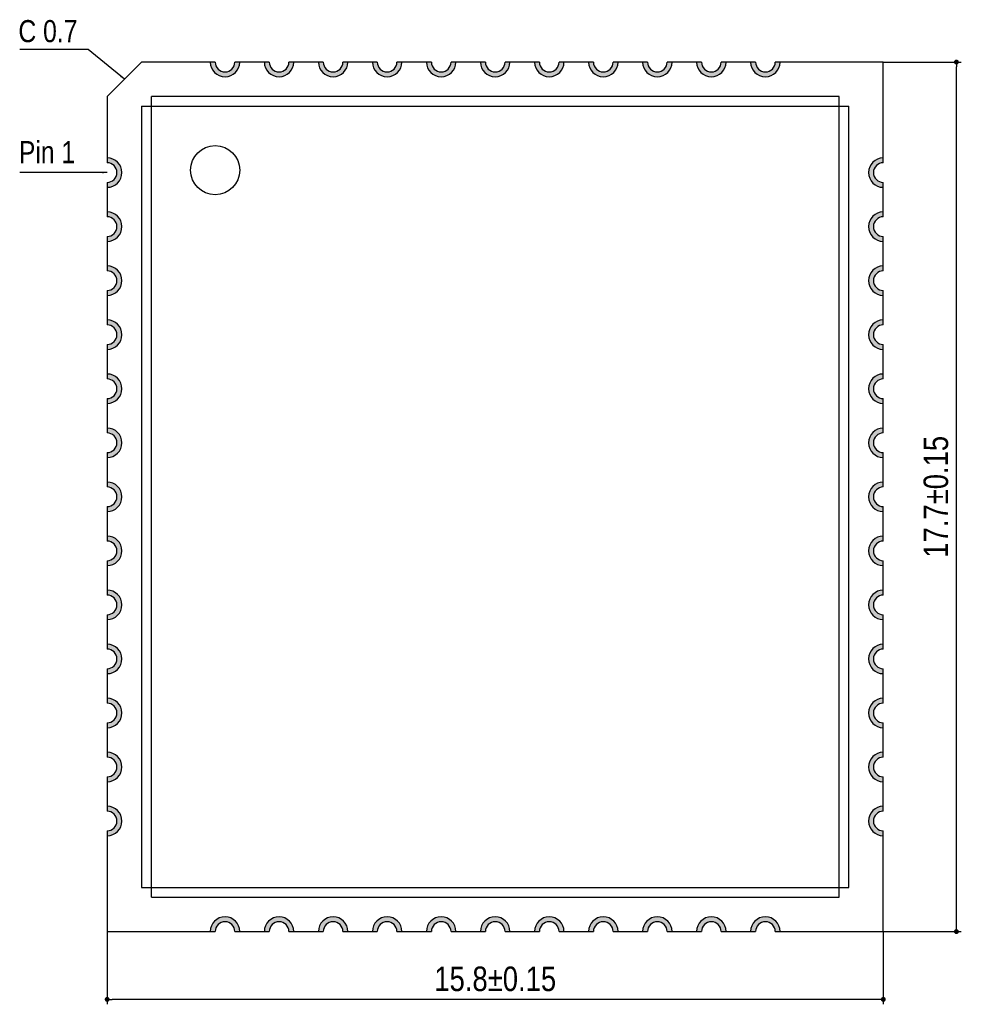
# Model space of a CAD drawing. Header units: millimetres. Extents: x 15541.4 to 15591.8, y 1983.2 to 2017.1.
# Tile 1 of 5: x 15541.4 to 15560.6, y 1992.9 to 2012.9. Entities that reach past the tile are written whole.
import ezdxf

# ---------------------------------------------------------------- set-up
doc = ezdxf.new("R2010")
doc.units = ezdxf.units.MM
doc.header["$LTSCALE"] = 30.734
doc.header["$PDMODE"] = 3
doc.header["$PDSIZE"] = 8
doc.layers.get('0').update_dxf_attribs({"linetype": 'CONTINUOUS'})
doc.layers.get('Defpoints').update_dxf_attribs({"linetype": 'CONTINUOUS'})
for name, color, linetype in [('01 实线', 7, 'CONTINUOUS'), ('02___PRT_ALL_AXES', 7, 'CONTINUOUS'), ('03 标注', 3, 'CONTINUOUS')]:
    doc.layers.add(name, color=color, linetype=linetype)
doc.styles.add('ST1', font='arial.ttf', dxfattribs={"width": 0.8})
doc.dimstyles.new('ST-2_H2.5', dxfattribs={"dimscale": 0.2, "dimtxt": 2.5, "dimasz": 0.5, "dimexe": 0.5, "dimexo": 0, "dimgap": 0.8, "dimtad": 1, "dimdec": 3, "dimzin": 9, "dimdsep": 46, "dimtxsty": 'ST1', "dimblk": 'DOT', "dimcen": 0.1, "dimclrd": 256, "dimclre": 256, "dimclrt": 256, "dimadec": 0, "dimazin": 0, "dimtp": 0.1, "dimtm": 0.1, "dimtfac": 1, "dimtdec": 3, "dimtmove": 0, "dimatfit": 3, "dimfxl": 0, "dimtolj": 1, "dimlwd": -1, "dimlwe": -1, "dimarcsym": 0})

# ---------------------------------------------------------------- blocks, each defined once
blk = doc.blocks.new('_Dot')
at = {"color": 0, "linetype": 'ByBlock', "lineweight": -2}
blk.add_line((-0.5, 0), (-1, 0), dxfattribs=at)
at = {"color": 0, "linetype": 'ByBlock', "const_width": 0.5}
blk.add_lwpolyline([(-0.25, 0, 1), (0.25, 0, 1)], format="xyb", close=True, dxfattribs=at)
blk = doc.blocks.new('*D1')
at = {"layer": '01 实线'}
for p, q in [((15543.195, 1994.376), (15543.195, 1992.896)), ((15558.995, 1994.376), (15558.995, 1992.896)), ((15558.895, 1992.996), (15543.295, 1992.996))]:
    blk.add_line(p, q, dxfattribs=at)
at = {"layer": 'Defpoints', "color": 0}
for p in [(15543.195, 1994.376), (15558.995, 1994.376), (15543.195, 1992.996)]:
    blk.add_point(p, dxfattribs=at)
at = {"layer": '01 实线', "xscale": 0.1, "yscale": 0.1, "zscale": 0.1, "rotation": 180}
blk.add_blockref('_Dot', (15543.195, 1992.996), dxfattribs=at)
at = {"layer": '01 实线', "xscale": 0.1, "yscale": 0.1, "zscale": 0.1}
blk.add_blockref('_Dot', (15558.995, 1992.996), dxfattribs=at)
at = {"layer": '01 实线', "insert": (15551.095, 1993.411), "char_height": 0.5, "attachment_point": 5, "style": 'ST1'}
blk.add_mtext('\\A1;15.8±0.15', dxfattribs=at)
blk = doc.blocks.new('*D2')
at = {"layer": '01 实线'}
for p, q in [((15558.995, 2012.076), (15560.583, 2012.076)), ((15560.483, 1994.476), (15560.483, 2011.976)), ((15558.995, 1994.376), (15560.583, 1994.376))]:
    blk.add_line(p, q, dxfattribs=at)
at = {"layer": 'Defpoints', "color": 0}
for p in [(15558.995, 2012.076), (15560.483, 2012.076), (15558.995, 1994.376)]:
    blk.add_point(p, dxfattribs=at)
at = {"layer": '01 实线', "xscale": 0.1, "yscale": 0.1, "zscale": 0.1}
for p, rotation in [((15560.483, 2012.076), 90), ((15560.483, 1994.376), 270)]:
    blk.add_blockref('_Dot', p, dxfattribs=dict(at, rotation=rotation))
at = {"layer": '01 实线', "insert": (15560.068, 2003.226), "char_height": 0.5, "attachment_point": 5, "rotation": 90, "style": 'ST1'}
blk.add_mtext('\\A1;17.7±0.15', dxfattribs=at)

msp = doc.modelspace()

# ---------------------------------------------------------------- hatches: boundary and pattern name
at = {"layer": '02___PRT_ALL_AXES', "linetype": 'Continuous'}
h = msp.add_hatch(color=7, dxfattribs=at)
h.dxf.hatch_style = 1
h.paths.add_polyline_path([(15545.8946, 2012.0763), (15545.7946, 2012.0763, -1), (15545.3946, 2012.0763), (15545.2946, 2012.0763, 1)])
h = msp.add_hatch(color=7, dxfattribs=at)
h.dxf.hatch_style = 1
h.paths.add_polyline_path([(15556.8946, 2012.0763), (15556.7946, 2012.0763, -1), (15556.3946, 2012.0763), (15556.2946, 2012.0763, 1)])
h = msp.add_hatch(color=7, dxfattribs=at)
h.dxf.hatch_style = 1
h.paths.add_polyline_path([(15545.2946, 1994.3763), (15545.3946, 1994.3763, -1), (15545.7946, 1994.3763), (15545.8946, 1994.3763, 1)])
h = msp.add_hatch(color=7, dxfattribs=at)
h.dxf.hatch_style = 1
h.paths.add_polyline_path([(15556.2946, 1994.3763), (15556.3946, 1994.3763, -1), (15556.7946, 1994.3763), (15556.8946, 1994.3763, 1)])
at = {"layer": '03 标注', "ltscale": 0.05}
h = msp.add_hatch(color=0, dxfattribs=at)
h.dxf.hatch_style = 1
h.paths.add_polyline_path([(15546.9946, 2012.0763), (15546.8946, 2012.0763, -1), (15546.4946, 2012.0763), (15546.3946, 2012.0763, 1)])
h = msp.add_hatch(color=0, dxfattribs=at)
h.dxf.hatch_style = 1
h.paths.add_polyline_path([(15548.0946, 2012.0763), (15547.9946, 2012.0763, -1), (15547.5946, 2012.0763), (15547.4946, 2012.0763, 1)])
h = msp.add_hatch(color=0, dxfattribs=at)
h.dxf.hatch_style = 1
h.paths.add_polyline_path([(15549.1946, 2012.0763), (15549.0946, 2012.0763, -1), (15548.6946, 2012.0763), (15548.5946, 2012.0763, 1)])
h = msp.add_hatch(color=0, dxfattribs=at)
h.dxf.hatch_style = 1
h.paths.add_polyline_path([(15550.2946, 2012.0763), (15550.1946, 2012.0763, -1), (15549.7946, 2012.0763), (15549.6946, 2012.0763, 1)])
h = msp.add_hatch(color=0, dxfattribs=at)
h.dxf.hatch_style = 1
h.paths.add_polyline_path([(15551.3946, 2012.0763), (15551.2946, 2012.0763, -1), (15550.8946, 2012.0763), (15550.7946, 2012.0763, 1)])
h = msp.add_hatch(color=0, dxfattribs=at)
h.dxf.hatch_style = 1
h.paths.add_polyline_path([(15552.4946, 2012.0763), (15552.3946, 2012.0763, -1), (15551.9946, 2012.0763), (15551.8946, 2012.0763, 1)])
h = msp.add_hatch(color=0, dxfattribs=at)
h.dxf.hatch_style = 1
h.paths.add_polyline_path([(15553.5946, 2012.0763), (15553.4946, 2012.0763, -1), (15553.0946, 2012.0763), (15552.9946, 2012.0763, 1)])
h = msp.add_hatch(color=0, dxfattribs=at)
h.dxf.hatch_style = 1
h.paths.add_polyline_path([(15554.6946, 2012.0763), (15554.5946, 2012.0763, -1), (15554.1946, 2012.0763), (15554.0946, 2012.0763, 1)])
h = msp.add_hatch(color=0, dxfattribs=at)
h.dxf.hatch_style = 1
h.paths.add_polyline_path([(15555.7946, 2012.0763), (15555.6946, 2012.0763, -1), (15555.2946, 2012.0763), (15555.1946, 2012.0763, 1)])
h = msp.add_hatch(color=0, dxfattribs=at)
h.dxf.hatch_style = 1
h.paths.add_polyline_path([(15543.1946, 2010.1263), (15543.1946, 2010.0263, -1), (15543.1946, 2009.6263), (15543.1946, 2009.5263, 1)])
h = msp.add_hatch(color=0, dxfattribs=at)
h.dxf.hatch_style = 1
h.paths.add_polyline_path([(15558.9946, 2010.0263), (15558.9946, 2010.1263, 1), (15558.9946, 2009.5263), (15558.9946, 2009.6263, -1)])
h = msp.add_hatch(color=0, dxfattribs=at)
h.dxf.hatch_style = 1
h.paths.add_polyline_path([(15543.1946, 2009.0263), (15543.1946, 2008.9263, -1), (15543.1946, 2008.5263), (15543.1946, 2008.4263, 1)])
h = msp.add_hatch(color=0, dxfattribs=at)
h.dxf.hatch_style = 1
h.paths.add_polyline_path([(15558.9946, 2008.9263), (15558.9946, 2009.0263, 1), (15558.9946, 2008.4263), (15558.9946, 2008.5263, -1)])
h = msp.add_hatch(color=0, dxfattribs=at)
h.dxf.hatch_style = 1
h.paths.add_polyline_path([(15543.1946, 2007.9263), (15543.1946, 2007.8263, -1), (15543.1946, 2007.4263), (15543.1946, 2007.3263, 1)])
h = msp.add_hatch(color=0, dxfattribs=at)
h.dxf.hatch_style = 1
h.paths.add_polyline_path([(15558.9946, 2007.8263), (15558.9946, 2007.9263, 1), (15558.9946, 2007.3263), (15558.9946, 2007.4263, -1)])
h = msp.add_hatch(color=0, dxfattribs=at)
h.dxf.hatch_style = 1
h.paths.add_polyline_path([(15543.1946, 2006.8263), (15543.1946, 2006.7263, -1), (15543.1946, 2006.3263), (15543.1946, 2006.2263, 1)])
h = msp.add_hatch(color=0, dxfattribs=at)
h.dxf.hatch_style = 1
h.paths.add_polyline_path([(15558.9946, 2006.7263), (15558.9946, 2006.8263, 1), (15558.9946, 2006.2263), (15558.9946, 2006.3263, -1)])
h = msp.add_hatch(color=0, dxfattribs=at)
h.dxf.hatch_style = 1
h.paths.add_polyline_path([(15543.1946, 2005.7263), (15543.1946, 2005.6263, -1), (15543.1946, 2005.2263), (15543.1946, 2005.1263, 1)])
h = msp.add_hatch(color=0, dxfattribs=at)
h.dxf.hatch_style = 1
h.paths.add_polyline_path([(15558.9946, 2005.6263), (15558.9946, 2005.7263, 1), (15558.9946, 2005.1263), (15558.9946, 2005.2263, -1)])
h = msp.add_hatch(color=0, dxfattribs=at)
h.dxf.hatch_style = 1
h.paths.add_polyline_path([(15543.1946, 2004.6263), (15543.1946, 2004.5263, -1), (15543.1946, 2004.1263), (15543.1946, 2004.0263, 1)])
h = msp.add_hatch(color=0, dxfattribs=at)
h.dxf.hatch_style = 1
h.paths.add_polyline_path([(15558.9946, 2004.5263), (15558.9946, 2004.6263, 1), (15558.9946, 2004.0263), (15558.9946, 2004.1263, -1)])
h = msp.add_hatch(color=0, dxfattribs=at)
h.dxf.hatch_style = 1
h.paths.add_polyline_path([(15543.1946, 2003.5263), (15543.1946, 2003.4263, -1), (15543.1946, 2003.0263), (15543.1946, 2002.9263, 1)])
h = msp.add_hatch(color=0, dxfattribs=at)
h.dxf.hatch_style = 1
h.paths.add_polyline_path([(15558.9946, 2003.4263), (15558.9946, 2003.5263, 1), (15558.9946, 2002.9263), (15558.9946, 2003.0263, -1)])
h = msp.add_hatch(color=0, dxfattribs=at)
h.dxf.hatch_style = 1
h.paths.add_polyline_path([(15543.1946, 2002.4263), (15543.1946, 2002.3263, -1), (15543.1946, 2001.9263), (15543.1946, 2001.8263, 1)])
h = msp.add_hatch(color=0, dxfattribs=at)
h.dxf.hatch_style = 1
h.paths.add_polyline_path([(15558.9946, 2002.3263), (15558.9946, 2002.4263, 1), (15558.9946, 2001.8263), (15558.9946, 2001.9263, -1)])
h = msp.add_hatch(color=0, dxfattribs=at)
h.dxf.hatch_style = 1
h.paths.add_polyline_path([(15543.1946, 2001.3263), (15543.1946, 2001.2263, -1), (15543.1946, 2000.8263), (15543.1946, 2000.7263, 1)])
h = msp.add_hatch(color=0, dxfattribs=at)
h.dxf.hatch_style = 1
h.paths.add_polyline_path([(15558.9946, 2001.2263), (15558.9946, 2001.3263, 1), (15558.9946, 2000.7263), (15558.9946, 2000.8263, -1)])
h = msp.add_hatch(color=0, dxfattribs=at)
h.dxf.hatch_style = 1
h.paths.add_polyline_path([(15543.1946, 2000.2263), (15543.1946, 2000.1263, -1), (15543.1946, 1999.7263), (15543.1946, 1999.6263, 1)])
h = msp.add_hatch(color=0, dxfattribs=at)
h.dxf.hatch_style = 1
h.paths.add_polyline_path([(15558.9946, 2000.1263), (15558.9946, 2000.2263, 1), (15558.9946, 1999.6263), (15558.9946, 1999.7263, -1)])
h = msp.add_hatch(color=0, dxfattribs=at)
h.dxf.hatch_style = 1
h.paths.add_polyline_path([(15543.1946, 1999.1263), (15543.1946, 1999.0263, -1), (15543.1946, 1998.6263), (15543.1946, 1998.5263, 1)])
h = msp.add_hatch(color=0, dxfattribs=at)
h.dxf.hatch_style = 1
h.paths.add_polyline_path([(15558.9946, 1999.0263), (15558.9946, 1999.1263, 1), (15558.9946, 1998.5263), (15558.9946, 1998.6263, -1)])
h = msp.add_hatch(color=0, dxfattribs=at)
h.dxf.hatch_style = 1
h.paths.add_polyline_path([(15543.1946, 1998.0263), (15543.1946, 1997.9263, -1), (15543.1946, 1997.5263), (15543.1946, 1997.4263, 1)])
h = msp.add_hatch(color=0, dxfattribs=at)
h.dxf.hatch_style = 1
h.paths.add_polyline_path([(15558.9946, 1997.9263), (15558.9946, 1998.0263, 1), (15558.9946, 1997.4263), (15558.9946, 1997.5263, -1)])
h = msp.add_hatch(color=0, dxfattribs=at)
h.dxf.hatch_style = 1
h.paths.add_polyline_path([(15543.1946, 1996.9263), (15543.1946, 1996.8263, -1), (15543.1946, 1996.4263), (15543.1946, 1996.3263, 1)])
h = msp.add_hatch(color=0, dxfattribs=at)
h.dxf.hatch_style = 1
h.paths.add_polyline_path([(15558.9946, 1996.8263), (15558.9946, 1996.9263, 1), (15558.9946, 1996.3263), (15558.9946, 1996.4263, -1)])
h = msp.add_hatch(color=0, dxfattribs=at)
h.dxf.hatch_style = 1
h.paths.add_polyline_path([(15546.3946, 1994.3763), (15546.4946, 1994.3763, -1), (15546.8946, 1994.3763), (15546.9946, 1994.3763, 1)])
h = msp.add_hatch(color=0, dxfattribs=at)
h.dxf.hatch_style = 1
h.paths.add_polyline_path([(15547.4946, 1994.3763), (15547.5946, 1994.3763, -1), (15547.9946, 1994.3763), (15548.0946, 1994.3763, 1)])
h = msp.add_hatch(color=0, dxfattribs=at)
h.dxf.hatch_style = 1
h.paths.add_polyline_path([(15548.5946, 1994.3763), (15548.6946, 1994.3763, -1), (15549.0946, 1994.3763), (15549.1946, 1994.3763, 1)])
h = msp.add_hatch(color=0, dxfattribs=at)
h.dxf.hatch_style = 1
h.paths.add_polyline_path([(15549.6946, 1994.3763), (15549.7946, 1994.3763, -1), (15550.1946, 1994.3763), (15550.2946, 1994.3763, 1)])
h = msp.add_hatch(color=0, dxfattribs=at)
h.dxf.hatch_style = 1
h.paths.add_polyline_path([(15550.7946, 1994.3763), (15550.8946, 1994.3763, -1), (15551.2946, 1994.3763), (15551.3946, 1994.3763, 1)])
h = msp.add_hatch(color=0, dxfattribs=at)
h.dxf.hatch_style = 1
h.paths.add_polyline_path([(15551.8946, 1994.3763), (15551.9946, 1994.3763, -1), (15552.3946, 1994.3763), (15552.4946, 1994.3763, 1)])
h = msp.add_hatch(color=0, dxfattribs=at)
h.dxf.hatch_style = 1
h.paths.add_polyline_path([(15552.9946, 1994.3763), (15553.0946, 1994.3763, -1), (15553.4946, 1994.3763), (15553.5946, 1994.3763, 1)])
h = msp.add_hatch(color=0, dxfattribs=at)
h.dxf.hatch_style = 1
h.paths.add_polyline_path([(15554.0946, 1994.3763), (15554.1946, 1994.3763, -1), (15554.5946, 1994.3763), (15554.6946, 1994.3763, 1)])
h = msp.add_hatch(color=0, dxfattribs=at)
h.dxf.hatch_style = 1
h.paths.add_polyline_path([(15555.1946, 1994.3763), (15555.2946, 1994.3763, -1), (15555.6946, 1994.3763), (15555.7946, 1994.3763, 1)])

# ---------------------------------------------------------------- linework, layer by layer
at = {"layer": '02___PRT_ALL_AXES', "color": 7, "linetype": 'Continuous'}
for p, q in [((15543.1946, 2011.3763), (15543.8946, 2012.0763)), ((15545.3946, 2012.0763), (15543.8946, 2012.0763)), ((15546.3946, 2012.0763), (15545.7946, 2012.0763)), ((15546.4946, 2012.0763), (15546.3946, 2012.0763)), ((15547.5946, 2012.0763), (15546.8946, 2012.0763)), ((15548.6946, 2012.0763), (15547.9946, 2012.0763)), ((15549.7946, 2012.0763), (15549.0946, 2012.0763)), ((15550.8946, 2012.0763), (15550.1946, 2012.0763)), ((15551.9946, 2012.0763), (15551.2946, 2012.0763)), ((15553.0946, 2012.0763), (15552.3946, 2012.0763)), ((15554.1946, 2012.0763), (15553.4946, 2012.0763)), ((15555.2946, 2012.0763), (15554.5946, 2012.0763)), ((15556.3946, 2012.0763), (15555.6946, 2012.0763)), ((15558.9946, 2012.0763), (15556.7946, 2012.0763)), ((15558.9946, 2010.0263), (15558.9946, 2012.0763)), ((15543.1946, 2011.3763), (15543.1946, 2010.1263)), ((15544.0946, 1995.0763), (15544.0946, 2011.3763)), ((15558.0946, 2011.3763), (15544.0946, 2011.3763)), ((15558.0946, 1995.0763), (15558.0946, 2011.3763)), ((15543.8946, 2011.1763), (15543.8946, 1995.2763)), ((15543.8946, 2011.1763), (15558.2946, 2011.1763)), ((15558.2946, 1995.2763), (15558.2946, 2011.1763)), ((15543.1946, 2010.1263), (15543.1946, 2010.0263)), ((15543.1946, 2009.6263), (15543.1946, 2008.9263)), ((15558.9946, 2008.9263), (15558.9946, 2009.6263)), ((15543.1946, 2008.5263), (15543.1946, 2007.8263)), ((15558.9946, 2007.8263), (15558.9946, 2008.5263)), ((15543.1946, 2007.4263), (15543.1946, 2006.7263)), ((15558.9946, 2006.7263), (15558.9946, 2007.4263)), ((15543.1946, 2006.3263), (15543.1946, 2005.6263)), ((15558.9946, 2005.6263), (15558.9946, 2006.3263)), ((15543.1946, 2005.2263), (15543.1946, 2004.5263)), ((15558.9946, 2004.5263), (15558.9946, 2005.2263)), ((15543.1946, 2004.1263), (15543.1946, 2003.4263)), ((15558.9946, 2003.4263), (15558.9946, 2004.1263)), ((15543.1946, 2003.0263), (15543.1946, 2002.3263)), ((15558.9946, 2002.3263), (15558.9946, 2003.0263)), ((15543.1946, 2001.9263), (15543.1946, 2001.2263)), ((15558.9946, 2001.2263), (15558.9946, 2001.9263)), ((15543.1946, 2000.8263), (15543.1946, 2000.1263)), ((15558.9946, 2000.1263), (15558.9946, 2000.8263)), ((15543.1946, 1999.7263), (15543.1946, 1999.0263)), ((15558.9946, 1999.0263), (15558.9946, 1999.7263)), ((15543.1946, 1998.6263), (15543.1946, 1997.9263)), ((15558.9946, 1997.9263), (15558.9946, 1998.6263)), ((15543.1946, 1997.5263), (15543.1946, 1996.8263)), ((15558.9946, 1996.8263), (15558.9946, 1997.5263)), ((15543.1946, 1996.4263), (15543.1946, 1994.3763)), ((15558.9946, 1994.3763), (15558.9946, 1996.4263)), ((15543.8946, 1995.2763), (15558.2946, 1995.2763)), ((15544.0946, 1995.0763), (15558.0946, 1995.0763)), ((15543.1946, 1994.3763), (15545.3946, 1994.3763)), ((15545.7946, 1994.3763), (15546.4946, 1994.3763)), ((15546.8946, 1994.3763), (15547.5946, 1994.3763)), ((15547.9946, 1994.3763), (15548.6946, 1994.3763)), ((15549.0946, 1994.3763), (15549.7946, 1994.3763)), ((15550.1946, 1994.3763), (15550.8946, 1994.3763)), ((15551.2946, 1994.3763), (15551.9946, 1994.3763)), ((15552.3946, 1994.3763), (15553.0946, 1994.3763)), ((15553.4946, 1994.3763), (15554.1946, 1994.3763)), ((15554.5946, 1994.3763), (15555.2946, 1994.3763)), ((15555.6946, 1994.3763), (15556.3946, 1994.3763)), ((15556.7946, 1994.3763), (15558.9946, 1994.3763))]:
    msp.add_line(p, q, dxfattribs=at)
msp.add_circle((15545.3946, 2009.8763), 0.5, dxfattribs=at)
for centre, radius, start, end in [((15545.5946, 2012.0763), 0.3, 180, 0), ((15545.5946, 2012.0763), 0.2, 180, 0), ((15546.6946, 2012.0763), 0.3, 180, 0), ((15546.6946, 2012.0763), 0.2, 180, 0), ((15547.7946, 2012.0763), 0.3, 180, 0), ((15547.7946, 2012.0763), 0.2, 180, 0), ((15548.8946, 2012.0763), 0.3, 180, 0), ((15548.8946, 2012.0763), 0.2, 180, 0), ((15549.9946, 2012.0763), 0.3, 180, 0), ((15549.9946, 2012.0763), 0.2, 180, 0), ((15551.0946, 2012.0763), 0.3, 180, 0), ((15551.0946, 2012.0763), 0.2, 180, 0), ((15552.1946, 2012.0763), 0.3, 180, 0), ((15552.1946, 2012.0763), 0.2, 180, 0), ((15553.2946, 2012.0763), 0.3, 180, 0), ((15553.2946, 2012.0763), 0.2, 180, 0), ((15554.3946, 2012.0763), 0.3, 180, 0), ((15554.3946, 2012.0763), 0.2, 180, 0), ((15555.4946, 2012.0763), 0.3, 180, 0), ((15555.4946, 2012.0763), 0.2, 180, 0), ((15556.5946, 2012.0763), 0.3, 180, 0), ((15556.5946, 2012.0763), 0.2, 180, 0), ((15543.1946, 2009.8263), 0.3, 270, 90), ((15558.9946, 2009.8263), 0.3, 90, 270), ((15543.1946, 2009.8263), 0.2, 270, 90), ((15558.9946, 2009.8263), 0.2, 90, 270), ((15543.1946, 2008.7263), 0.3, 270, 90), ((15543.1946, 2008.7263), 0.2, 270, 90), ((15558.9946, 2008.7263), 0.3, 90, 270), ((15558.9946, 2008.7263), 0.2, 90, 270), ((15543.1946, 2007.6263), 0.3, 270, 90), ((15558.9946, 2007.6263), 0.3, 90, 270), ((15543.1946, 2007.6263), 0.2, 270, 90), ((15558.9946, 2007.6263), 0.2, 90, 270), ((15543.1946, 2006.5263), 0.3, 270, 90), ((15543.1946, 2006.5263), 0.2, 270, 90), ((15558.9946, 2006.5263), 0.3, 90, 270), ((15558.9946, 2006.5263), 0.2, 90, 270), ((15543.1946, 2005.4263), 0.3, 270, 90), ((15558.9946, 2005.4263), 0.3, 90, 270), ((15543.1946, 2005.4263), 0.2, 270, 90), ((15558.9946, 2005.4263), 0.2, 90, 270), ((15543.1946, 2004.3263), 0.3, 270, 90), ((15543.1946, 2004.3263), 0.2, 270, 90), ((15558.9946, 2004.3263), 0.3, 90, 270), ((15558.9946, 2004.3263), 0.2, 90, 270), ((15543.1946, 2003.2263), 0.3, 270, 90), ((15558.9946, 2003.2263), 0.3, 90, 270), ((15543.1946, 2003.2263), 0.2, 270, 90), ((15558.9946, 2003.2263), 0.2, 90, 270), ((15543.1946, 2002.1263), 0.3, 270, 90), ((15543.1946, 2002.1263), 0.2, 270, 90), ((15558.9946, 2002.1263), 0.3, 90, 270), ((15558.9946, 2002.1263), 0.2, 90, 270), ((15543.1946, 2001.0263), 0.3, 270, 90), ((15558.9946, 2001.0263), 0.3, 90, 270), ((15543.1946, 2001.0263), 0.2, 270, 90), ((15558.9946, 2001.0263), 0.2, 90, 270), ((15543.1946, 1999.9263), 0.3, 270, 90), ((15543.1946, 1999.9263), 0.2, 270, 90), ((15558.9946, 1999.9263), 0.3, 90, 270), ((15558.9946, 1999.9263), 0.2, 90, 270), ((15543.1946, 1998.8263), 0.3, 270, 90), ((15558.9946, 1998.8263), 0.3, 90, 270), ((15543.1946, 1998.8263), 0.2, 270, 90), ((15558.9946, 1998.8263), 0.2, 90, 270), ((15543.1946, 1997.7263), 0.3, 270, 90), ((15543.1946, 1997.7263), 0.2, 270, 90), ((15558.9946, 1997.7263), 0.3, 90, 270), ((15558.9946, 1997.7263), 0.2, 90, 270), ((15543.1946, 1996.6263), 0.3, 270, 90), ((15558.9946, 1996.6263), 0.3, 90, 270), ((15543.1946, 1996.6263), 0.2, 270, 90), ((15558.9946, 1996.6263), 0.2, 90, 270), ((15545.5946, 1994.3763), 0.3, 0, 180), ((15545.5946, 1994.3763), 0.2, 0, 180), ((15546.6946, 1994.3763), 0.3, 0, 180), ((15546.6946, 1994.3763), 0.2, 0, 180), ((15547.7946, 1994.3763), 0.3, 0, 180), ((15547.7946, 1994.3763), 0.2, 0, 180), ((15548.8946, 1994.3763), 0.3, 0, 180), ((15548.8946, 1994.3763), 0.2, 0, 180), ((15549.9946, 1994.3763), 0.3, 0, 180), ((15549.9946, 1994.3763), 0.2, 0, 180), ((15551.0946, 1994.3763), 0.3, 0, 180), ((15551.0946, 1994.3763), 0.2, 0, 180), ((15552.1946, 1994.3763), 0.3, 0, 180), ((15552.1946, 1994.3763), 0.2, 0, 180), ((15553.2946, 1994.3763), 0.3, 0, 180), ((15553.2946, 1994.3763), 0.2, 0, 180), ((15554.3946, 1994.3763), 0.3, 0, 180), ((15554.3946, 1994.3763), 0.2, 0, 180), ((15555.4946, 1994.3763), 0.3, 0, 180), ((15555.4946, 1994.3763), 0.2, 0, 180), ((15556.5946, 1994.3763), 0.3, 0, 180), ((15556.5946, 1994.3763), 0.2, 0, 180)]:
    msp.add_arc(centre, radius, start, end, dxfattribs=at)

# ---------------------------------------------------------------- texts
at = {"layer": '03 标注', "ltscale": 0.05, "char_height": 0.45, "attachment_point": 1, "style": 'ST1'}
for s, width, insert in [('{\\C0;C 0.7}', 1.740126, (15541.3878, 2012.9307)), ('{\\fArial|b0|i0|c0|p34;\\C1;Pin 1}', 1.114843, (15541.3976, 2010.4675))]:
    msp.add_mtext_dynamic_manual_height_columns(s, width=width, gutter_width=15, heights=[0], dxfattribs=dict(at, insert=insert))

# ---------------------------------------------------------------- dimensions: what is measured, and where the dimension line sits
at = {"layer": '01 实线'}
dim = msp.add_linear_dim(base=(15560.483, 2012.0763), p1=(15558.9946, 1994.3763), p2=(15558.9946, 2012.0763), angle=90, dimstyle='ST-2_H2.5', override={"dimtol": 1, "dimtp": 0.15, "dimtm": 0.15}, dxfattribs=at)
dim.commit()
dim.dimension.update_dxf_attribs({"geometry": '*D2', "text_midpoint": (15560.0679, 2003.2263)})
dim = msp.add_linear_dim(base=(15543.1946, 1992.9957), p1=(15558.9946, 1994.3763), p2=(15543.1946, 1994.3763), dimstyle='ST-2_H2.5', override={"dimtol": 1, "dimtp": 0.15, "dimtm": 0.15}, dxfattribs=at)
dim.commit()
dim.dimension.update_dxf_attribs({"geometry": '*D1', "text_midpoint": (15551.0946, 1993.4107)})

# ---------------------------------------------------------------- leaders
at = {"layer": '01 实线', "ltscale": 0.05}
for points, override in [([(15543.5446, 2011.7263), (15542.8102, 2012.3343), (15541.4143, 2012.3343)], {"dimtad": 0}), ([(15543.1946, 2009.8263), (15541.4154, 2009.8263)], {"dimgap": 0.8, "dimtad": 0})]:
    msp.add_leader(points, dimstyle='ST-2_H2.5', override=override, dxfattribs=at)

doc.saveas('drawing.dxf')
